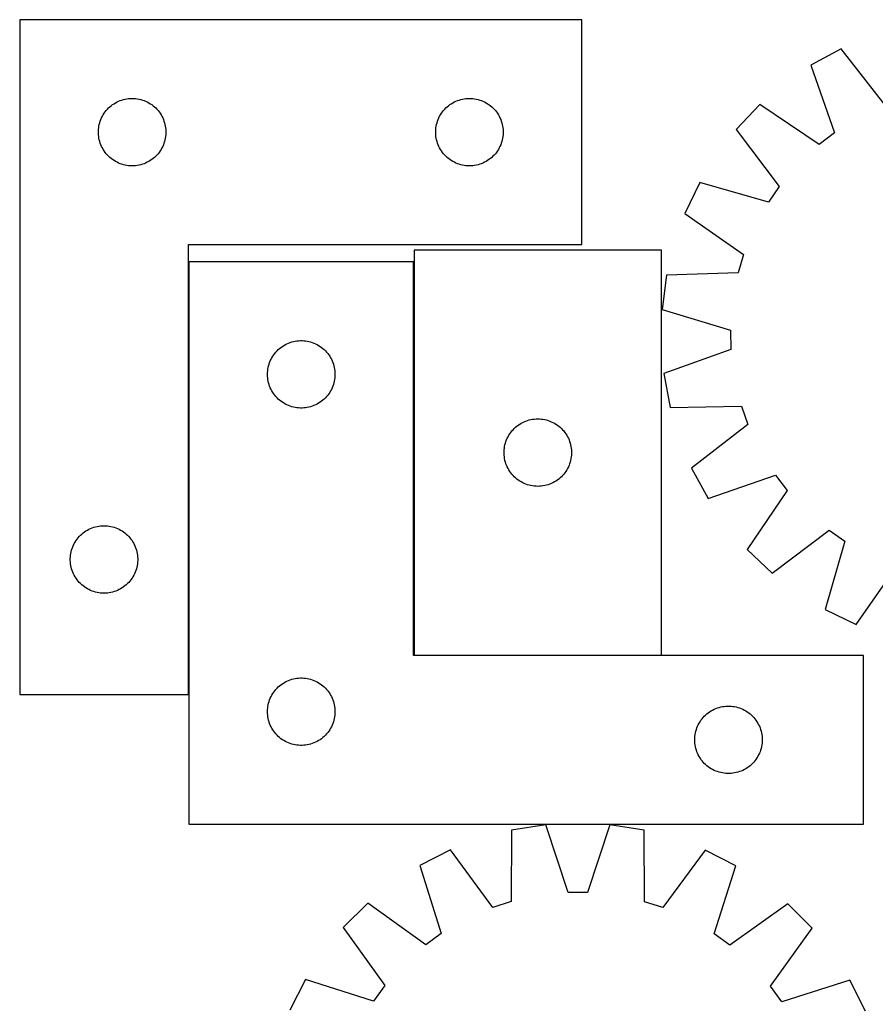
# Model space of a CAD drawing. Header units: millimetres. Extents: x 7 to 1493, y 8 to 2993.
# Tile 7 of 13: x 8 to 389, y 2556 to 2993. Entities that reach past the tile are written whole.
import ezdxf

# ---------------------------------------------------------------- set-up
doc = ezdxf.new("R2010")
doc.units = ezdxf.units.MM
doc.layers.add('COMMON', color=5, linetype='CONTINUOUS', true_color=0x0000ff)
doc.layers.add('CUT', color=7, linetype='CONTINUOUS', true_color=0x000000)

msp = doc.modelspace()

# ---------------------------------------------------------------- linework, layer by layer
at = {"layer": 'COMMON'}
for p, q in [((83.187169, 2885.674081), (83.187169, 2693.365533)), ((183.38717, 2885.674081), (183.38717, 2710.874082)), ((183.487171, 2710.774081), (293.487171, 2710.774081))]:
    msp.add_line(p, q, dxfattribs=at)
at = {"layer": 'CUT'}
for p, q in [((8.087169, 2993.365533), (8.087169, 2693.365533)), ((258.087169, 2993.365533), (8.087169, 2993.365533)), ((258.087169, 2893.365533), (258.087169, 2993.365533)), ((373.453504, 2980.420748), (359.930689, 2973.081535)), ((392.924754, 2955.324031), (373.453504, 2980.420748)), ((359.930689, 2973.081535), (370.363219, 2943.079251)), ((48.778026, 2955.127331), (49.395852, 2955.590959)), ((49.395852, 2955.590959), (50.036726, 2956.022167)), ((50.036726, 2956.022167), (50.698948, 2956.419812)), ((50.698948, 2956.419812), (51.380762, 2956.78284)), ((51.380762, 2956.78284), (52.08036, 2957.110287)), ((52.08036, 2957.110287), (52.795887, 2957.401286)), ((52.795887, 2957.401286), (53.525446, 2957.655064)), ((53.525446, 2957.655064), (54.267102, 2957.870949)), ((54.267102, 2957.870949), (55.018888, 2958.048369)), ((55.018888, 2958.048369), (55.77881, 2958.186852)), ((55.77881, 2958.186852), (56.544854, 2958.286032)), ((56.544854, 2958.286032), (57.314987, 2958.345645)), ((57.314987, 2958.345645), (58.087169, 2958.365533)), ((58.087169, 2958.365533), (58.85935, 2958.345645)), ((58.85935, 2958.345645), (59.629483, 2958.286032)), ((59.629483, 2958.286032), (60.395527, 2958.186852)), ((60.395527, 2958.186852), (61.15545, 2958.048369)), ((61.15545, 2958.048369), (61.907235, 2957.870949)), ((61.907235, 2957.870949), (62.648891, 2957.655064)), ((62.648891, 2957.655064), (63.37845, 2957.401286)), ((63.37845, 2957.401286), (64.093977, 2957.110287)), ((64.093977, 2957.110287), (64.793575, 2956.78284)), ((64.793575, 2956.78284), (65.47539, 2956.419812)), ((65.47539, 2956.419812), (66.137611, 2956.022167)), ((66.137611, 2956.022167), (66.778485, 2955.590959)), ((66.778485, 2955.590959), (67.396311, 2955.127331)), ((198.778026, 2955.127331), (199.395852, 2955.590959)), ((199.395852, 2955.590959), (200.036726, 2956.022167)), ((200.036726, 2956.022167), (200.698948, 2956.419812)), ((200.698948, 2956.419812), (201.380762, 2956.78284)), ((201.380762, 2956.78284), (202.08036, 2957.110287)), ((202.08036, 2957.110287), (202.795887, 2957.401286)), ((202.795887, 2957.401286), (203.525446, 2957.655064)), ((203.525446, 2957.655064), (204.267102, 2957.870949)), ((204.267102, 2957.870949), (205.018888, 2958.048369)), ((205.018888, 2958.048369), (205.77881, 2958.186852)), ((205.77881, 2958.186852), (206.544854, 2958.286032)), ((206.544854, 2958.286032), (207.314987, 2958.345645)), ((207.314987, 2958.345645), (208.087169, 2958.365533)), ((208.087169, 2958.365533), (208.85935, 2958.345645)), ((208.85935, 2958.345645), (209.629483, 2958.286032)), ((209.629483, 2958.286032), (210.395527, 2958.186852)), ((210.395527, 2958.186852), (211.15545, 2958.048369)), ((211.15545, 2958.048369), (211.907235, 2957.870949)), ((211.907235, 2957.870949), (212.648891, 2957.655064)), ((212.648891, 2957.655064), (213.37845, 2957.401286)), ((213.37845, 2957.401286), (214.093977, 2957.110287)), ((214.093977, 2957.110287), (214.793575, 2956.78284)), ((214.793575, 2956.78284), (215.47539, 2956.419812)), ((215.47539, 2956.419812), (216.137611, 2956.022167)), ((216.137611, 2956.022167), (216.778485, 2955.590959)), ((216.778485, 2955.590959), (217.396311, 2955.127331)), ((337.286246, 2955.712165), (326.693227, 2944.55338)), ((363.559818, 2937.860717), (337.286246, 2955.712165)), ((44.846987, 2950.415185), (45.227449, 2951.087426)), ((45.227449, 2951.087426), (45.642013, 2951.739189)), ((45.642013, 2951.739189), (46.08958, 2952.368748)), ((46.08958, 2952.368748), (46.568962, 2952.974431)), ((46.568962, 2952.974431), (47.078888, 2953.554634)), ((47.078888, 2953.554634), (47.618006, 2954.107816)), ((47.618006, 2954.107816), (48.184887, 2954.632512)), ((48.184887, 2954.632512), (48.778026, 2955.127331)), ((67.396311, 2955.127331), (67.98945, 2954.632512)), ((67.98945, 2954.632512), (68.556331, 2954.107816)), ((68.556331, 2954.107816), (69.095449, 2953.554634)), ((69.095449, 2953.554634), (69.605375, 2952.974431)), ((69.605375, 2952.974431), (70.084757, 2952.368748)), ((70.084757, 2952.368748), (70.532324, 2951.739189)), ((70.532324, 2951.739189), (70.946888, 2951.087426)), ((70.946888, 2951.087426), (71.32735, 2950.415185)), ((194.846987, 2950.415185), (195.227449, 2951.087426)), ((195.227449, 2951.087426), (195.642013, 2951.739189)), ((195.642013, 2951.739189), (196.08958, 2952.368748)), ((196.08958, 2952.368748), (196.568962, 2952.974431)), ((196.568962, 2952.974431), (197.078888, 2953.554634)), ((197.078888, 2953.554634), (197.618006, 2954.107816)), ((197.618006, 2954.107816), (198.184887, 2954.632512)), ((198.184887, 2954.632512), (198.778026, 2955.127331)), ((217.396311, 2955.127331), (217.98945, 2954.632512)), ((217.98945, 2954.632512), (218.556331, 2954.107816)), ((218.556331, 2954.107816), (219.095449, 2953.554634)), ((219.095449, 2953.554634), (219.605375, 2952.974431)), ((219.605375, 2952.974431), (220.084757, 2952.368748)), ((220.084757, 2952.368748), (220.532324, 2951.739189)), ((220.532324, 2951.739189), (220.946888, 2951.087426)), ((220.946888, 2951.087426), (221.32735, 2950.415185)), ((43.330199, 2946.054745), (43.488203, 2946.81085)), ((43.488203, 2946.81085), (43.68492, 2947.557818)), ((43.68492, 2947.557818), (43.91983, 2948.293669)), ((43.91983, 2948.293669), (44.192309, 2949.016452)), ((44.192309, 2949.016452), (44.501635, 2949.724249)), ((44.501635, 2949.724249), (44.846987, 2950.415185)), ((71.32735, 2950.415185), (71.672702, 2949.724249)), ((71.672702, 2949.724249), (71.982028, 2949.016452)), ((71.982028, 2949.016452), (72.254507, 2948.293669)), ((72.254507, 2948.293669), (72.489417, 2947.557818)), ((72.489417, 2947.557818), (72.686134, 2946.81085)), ((72.686134, 2946.81085), (72.844138, 2946.054745)), ((193.330199, 2946.054745), (193.488203, 2946.81085)), ((193.488203, 2946.81085), (193.68492, 2947.557818)), ((193.68492, 2947.557818), (193.91983, 2948.293669)), ((193.91983, 2948.293669), (194.192309, 2949.016452)), ((194.192309, 2949.016452), (194.501635, 2949.724249)), ((194.501635, 2949.724249), (194.846987, 2950.415185)), ((221.32735, 2950.415185), (221.672702, 2949.724249)), ((221.672702, 2949.724249), (221.982028, 2949.016452)), ((221.982028, 2949.016452), (222.254507, 2948.293669)), ((222.254507, 2948.293669), (222.489417, 2947.557818)), ((222.489417, 2947.557818), (222.686134, 2946.81085)), ((222.686134, 2946.81085), (222.844138, 2946.054745)), ((43.092142, 2943.751752), (43.131906, 2944.523165)), ((43.092142, 2942.979315), (43.092142, 2943.751752)), ((43.131906, 2942.207902), (43.092142, 2942.979315)), ((43.131906, 2944.523165), (43.211328, 2945.291509)), ((43.211328, 2941.439558), (43.131906, 2942.207902)), ((43.211328, 2945.291509), (43.330199, 2946.054745)), ((72.844138, 2946.054745), (72.963009, 2945.291509)), ((72.963009, 2945.291509), (73.042431, 2944.523165)), ((73.042431, 2942.207902), (72.963009, 2941.439558)), ((73.042431, 2944.523165), (73.082196, 2943.751752)), ((73.082196, 2942.979315), (73.042431, 2942.207902)), ((73.082196, 2943.751752), (73.082196, 2942.979315)), ((193.092142, 2943.751752), (193.131906, 2944.523165)), ((193.092142, 2942.979315), (193.092142, 2943.751752)), ((193.131906, 2942.207902), (193.092142, 2942.979315)), ((193.131906, 2944.523165), (193.211328, 2945.291509)), ((193.211328, 2941.439558), (193.131906, 2942.207902)), ((193.211328, 2945.291509), (193.330199, 2946.054745)), ((222.844138, 2946.054745), (222.963009, 2945.291509)), ((222.963009, 2945.291509), (223.042431, 2944.523165)), ((223.042431, 2942.207902), (222.963009, 2941.439558)), ((223.042431, 2944.523165), (223.082196, 2943.751752)), ((223.082196, 2942.979315), (223.042431, 2942.207902)), ((223.082196, 2943.751752), (223.082196, 2942.979315)), ((326.693227, 2944.55338), (345.886368, 2919.243341)), ((370.363219, 2943.079251), (363.559818, 2937.860717)), ((43.330199, 2940.676322), (43.211328, 2941.439558)), ((43.488203, 2939.920217), (43.330199, 2940.676322)), ((43.68492, 2939.173249), (43.488203, 2939.920217)), ((43.91983, 2938.437398), (43.68492, 2939.173249)), ((44.192309, 2937.714615), (43.91983, 2938.437398)), ((44.501635, 2937.006818), (44.192309, 2937.714615)), ((71.982028, 2937.714615), (71.672702, 2937.006818)), ((72.254507, 2938.437398), (71.982028, 2937.714615)), ((72.489417, 2939.173249), (72.254507, 2938.437398)), ((72.686134, 2939.920217), (72.489417, 2939.173249)), ((72.844138, 2940.676322), (72.686134, 2939.920217)), ((72.963009, 2941.439558), (72.844138, 2940.676322)), ((193.330199, 2940.676322), (193.211328, 2941.439558)), ((193.488203, 2939.920217), (193.330199, 2940.676322)), ((193.68492, 2939.173249), (193.488203, 2939.920217)), ((193.91983, 2938.437398), (193.68492, 2939.173249)), ((194.192309, 2937.714615), (193.91983, 2938.437398)), ((194.501635, 2937.006818), (194.192309, 2937.714615)), ((221.982028, 2937.714615), (221.672702, 2937.006818)), ((222.254507, 2938.437398), (221.982028, 2937.714615)), ((222.489417, 2939.173249), (222.254507, 2938.437398)), ((222.686134, 2939.920217), (222.489417, 2939.173249)), ((222.844138, 2940.676322), (222.686134, 2939.920217)), ((222.963009, 2941.439558), (222.844138, 2940.676322)), ((44.846987, 2936.315882), (44.501635, 2937.006818)), ((45.227449, 2935.643641), (44.846987, 2936.315882)), ((45.642013, 2934.991878), (45.227449, 2935.643641)), ((46.08958, 2934.362319), (45.642013, 2934.991878)), ((46.568962, 2933.756636), (46.08958, 2934.362319)), ((47.078888, 2933.176433), (46.568962, 2933.756636)), ((69.605375, 2933.756636), (69.095449, 2933.176433)), ((70.084757, 2934.362319), (69.605375, 2933.756636)), ((70.532324, 2934.991878), (70.084757, 2934.362319)), ((70.946888, 2935.643641), (70.532324, 2934.991878)), ((71.32735, 2936.315882), (70.946888, 2935.643641)), ((71.672702, 2937.006818), (71.32735, 2936.315882)), ((194.846987, 2936.315882), (194.501635, 2937.006818)), ((195.227449, 2935.643641), (194.846987, 2936.315882)), ((195.642013, 2934.991878), (195.227449, 2935.643641)), ((196.08958, 2934.362319), (195.642013, 2934.991878)), ((196.568962, 2933.756636), (196.08958, 2934.362319)), ((197.078888, 2933.176433), (196.568962, 2933.756636)), ((219.605375, 2933.756636), (219.095449, 2933.176433)), ((220.084757, 2934.362319), (219.605375, 2933.756636)), ((220.532324, 2934.991878), (220.084757, 2934.362319)), ((220.946888, 2935.643641), (220.532324, 2934.991878)), ((221.32735, 2936.315882), (220.946888, 2935.643641)), ((221.672702, 2937.006818), (221.32735, 2936.315882)), ((47.618006, 2932.623251), (47.078888, 2933.176433)), ((48.184887, 2932.098555), (47.618006, 2932.623251)), ((48.778026, 2931.603736), (48.184887, 2932.098555)), ((49.395852, 2931.140108), (48.778026, 2931.603736)), ((50.036726, 2930.7089), (49.395852, 2931.140108)), ((50.698948, 2930.311255), (50.036726, 2930.7089)), ((51.380762, 2929.948227), (50.698948, 2930.311255)), ((52.08036, 2929.62078), (51.380762, 2929.948227)), ((52.795887, 2929.329781), (52.08036, 2929.62078)), ((53.525446, 2929.076003), (52.795887, 2929.329781)), ((54.267102, 2928.860118), (53.525446, 2929.076003)), ((62.648891, 2929.076003), (61.907235, 2928.860118)), ((63.37845, 2929.329781), (62.648891, 2929.076003)), ((64.093977, 2929.62078), (63.37845, 2929.329781)), ((64.793575, 2929.948227), (64.093977, 2929.62078)), ((65.47539, 2930.311255), (64.793575, 2929.948227)), ((66.137611, 2930.7089), (65.47539, 2930.311255)), ((66.778485, 2931.140108), (66.137611, 2930.7089)), ((67.396311, 2931.603736), (66.778485, 2931.140108)), ((67.98945, 2932.098555), (67.396311, 2931.603736)), ((68.556331, 2932.623251), (67.98945, 2932.098555)), ((69.095449, 2933.176433), (68.556331, 2932.623251)), ((197.618006, 2932.623251), (197.078888, 2933.176433)), ((198.184887, 2932.098555), (197.618006, 2932.623251)), ((198.778026, 2931.603736), (198.184887, 2932.098555)), ((199.395852, 2931.140108), (198.778026, 2931.603736)), ((200.036726, 2930.7089), (199.395852, 2931.140108)), ((200.698948, 2930.311255), (200.036726, 2930.7089)), ((201.380762, 2929.948227), (200.698948, 2930.311255)), ((202.08036, 2929.62078), (201.380762, 2929.948227)), ((202.795887, 2929.329781), (202.08036, 2929.62078)), ((203.525446, 2929.076003), (202.795887, 2929.329781)), ((204.267102, 2928.860118), (203.525446, 2929.076003)), ((212.648891, 2929.076003), (211.907235, 2928.860118)), ((213.37845, 2929.329781), (212.648891, 2929.076003)), ((214.093977, 2929.62078), (213.37845, 2929.329781)), ((214.793575, 2929.948227), (214.093977, 2929.62078)), ((215.47539, 2930.311255), (214.793575, 2929.948227)), ((216.137611, 2930.7089), (215.47539, 2930.311255)), ((216.778485, 2931.140108), (216.137611, 2930.7089)), ((217.396311, 2931.603736), (216.778485, 2931.140108)), ((217.98945, 2932.098555), (217.396311, 2931.603736)), ((218.556331, 2932.623251), (217.98945, 2932.098555)), ((219.095449, 2933.176433), (218.556331, 2932.623251)), ((55.018888, 2928.682698), (54.267102, 2928.860118)), ((55.77881, 2928.544215), (55.018888, 2928.682698)), ((56.544854, 2928.445035), (55.77881, 2928.544215)), ((57.314987, 2928.385422), (56.544854, 2928.445035)), ((58.087169, 2928.365533), (57.314987, 2928.385422)), ((58.85935, 2928.385422), (58.087169, 2928.365533)), ((59.629483, 2928.445035), (58.85935, 2928.385422)), ((60.395527, 2928.544215), (59.629483, 2928.445035)), ((61.15545, 2928.682698), (60.395527, 2928.544215)), ((61.907235, 2928.860118), (61.15545, 2928.682698)), ((205.018888, 2928.682698), (204.267102, 2928.860118)), ((205.77881, 2928.544215), (205.018888, 2928.682698)), ((206.544854, 2928.445035), (205.77881, 2928.544215)), ((207.314987, 2928.385422), (206.544854, 2928.445035)), ((208.087169, 2928.365533), (207.314987, 2928.385422)), ((208.85935, 2928.385422), (208.087169, 2928.365533)), ((209.629483, 2928.445035), (208.85935, 2928.385422)), ((210.395527, 2928.544215), (209.629483, 2928.445035)), ((211.15545, 2928.682698), (210.395527, 2928.544215)), ((211.907235, 2928.860118), (211.15545, 2928.682698)), ((310.524512, 2921.036609), (303.898207, 2907.150551)), ((341.028565, 2912.177853), (310.524512, 2921.036609)), ((345.886368, 2919.243341), (341.028565, 2912.177853)), ((303.898207, 2907.150551), (329.973201, 2889.01028)), ((83.087169, 2693.365533), (83.087169, 2893.365533)), ((83.087169, 2893.365533), (258.087169, 2893.365533)), ((183.487171, 2890.874082), (183.487171, 2710.874082)), ((293.487171, 2890.874082), (183.487171, 2890.874082)), ((293.487171, 2710.874082), (293.487171, 2890.874082)), ((183.28717, 2885.674081), (83.28717, 2885.674081)), ((83.28717, 2885.674081), (83.28717, 2635.674081)), ((183.28717, 2710.674081), (183.28717, 2885.674081)), ((329.973201, 2889.01028), (327.536511, 2880.789458)), ((327.536511, 2880.789458), (295.787927, 2879.788365)), ((295.787927, 2879.788365), (293.776964, 2864.534298)), ((293.776964, 2864.534298), (324.181409, 2855.339491)), ((324.181409, 2855.339491), (324.404353, 2846.768047)), ((129.094885, 2850.076329), (129.841853, 2850.273046)), ((129.841853, 2850.273046), (130.597958, 2850.43105)), ((130.597958, 2850.43105), (131.361194, 2850.549921)), ((131.361194, 2850.549921), (132.129538, 2850.629344)), ((132.129538, 2850.629344), (132.900951, 2850.669108)), ((132.900951, 2850.669108), (133.673388, 2850.669108)), ((133.673388, 2850.669108), (134.444801, 2850.629344)), ((134.444801, 2850.629344), (135.213145, 2850.549921)), ((135.213145, 2850.549921), (135.976381, 2850.43105)), ((135.976381, 2850.43105), (136.732486, 2850.273046)), ((136.732486, 2850.273046), (137.479454, 2850.076329)), ((122.020191, 2845.576362), (122.544887, 2846.143243)), ((122.544887, 2846.143243), (123.098069, 2846.682361)), ((123.098069, 2846.682361), (123.678272, 2847.192287)), ((123.678272, 2847.192287), (124.283955, 2847.671669)), ((124.283955, 2847.671669), (124.913514, 2848.119236)), ((124.913514, 2848.119236), (125.565277, 2848.5338)), ((125.565277, 2848.5338), (126.237518, 2848.914263)), ((126.237518, 2848.914263), (126.928454, 2849.259615)), ((126.928454, 2849.259615), (127.636251, 2849.56894)), ((127.636251, 2849.56894), (128.359034, 2849.841419)), ((128.359034, 2849.841419), (129.094885, 2850.076329)), ((137.479454, 2850.076329), (138.215305, 2849.841419)), ((138.215305, 2849.841419), (138.938088, 2849.56894)), ((138.938088, 2849.56894), (139.645885, 2849.259615)), ((139.645885, 2849.259615), (140.336821, 2848.914263)), ((140.336821, 2848.914263), (141.009062, 2848.5338)), ((141.009062, 2848.5338), (141.660825, 2848.119236)), ((141.660825, 2848.119236), (142.290384, 2847.671669)), ((142.290384, 2847.671669), (142.896067, 2847.192287)), ((142.896067, 2847.192287), (143.47627, 2846.682361)), ((143.47627, 2846.682361), (144.029452, 2846.143243)), ((144.029452, 2846.143243), (144.554148, 2845.576362)), ((324.404353, 2846.768047), (294.51901, 2836.005099)), ((119.251417, 2840.965362), (119.542416, 2841.680889)), ((119.542416, 2841.680889), (119.869863, 2842.380488)), ((119.869863, 2842.380488), (120.232891, 2843.062302)), ((120.232891, 2843.062302), (120.630536, 2843.724524)), ((120.630536, 2843.724524), (121.061744, 2844.365397)), ((121.061744, 2844.365397), (121.525372, 2844.983223)), ((121.525372, 2844.983223), (122.020191, 2845.576362)), ((144.554148, 2845.576362), (145.048967, 2844.983223)), ((145.048967, 2844.983223), (145.512595, 2844.365397)), ((145.512595, 2844.365397), (145.943803, 2843.724524)), ((145.943803, 2843.724524), (146.341448, 2843.062302)), ((146.341448, 2843.062302), (146.704476, 2842.380488)), ((146.704476, 2842.380488), (147.031923, 2841.680889)), ((147.031923, 2841.680889), (147.322922, 2840.965362)), ((118.307058, 2836.446262), (118.366671, 2837.216396)), ((118.366671, 2837.216396), (118.465851, 2837.982439)), ((118.465851, 2837.982439), (118.604334, 2838.742362)), ((118.604334, 2838.742362), (118.781754, 2839.494147)), ((118.781754, 2839.494147), (118.997639, 2840.235803)), ((118.997639, 2840.235803), (119.251417, 2840.965362)), ((147.322922, 2840.965362), (147.5767, 2840.235803)), ((147.5767, 2840.235803), (147.792585, 2839.494147)), ((147.792585, 2839.494147), (147.970005, 2838.742362)), ((147.970005, 2838.742362), (148.108488, 2837.982439)), ((148.108488, 2837.982439), (148.207668, 2837.216396)), ((148.207668, 2837.216396), (148.267281, 2836.446262)), ((118.28717, 2835.674081), (118.307058, 2836.446262)), ((118.307058, 2834.901899), (118.28717, 2835.674081)), ((118.366671, 2834.131766), (118.307058, 2834.901899)), ((118.465851, 2833.365722), (118.366671, 2834.131766)), ((118.604334, 2832.6058), (118.465851, 2833.365722)), ((118.781754, 2831.854014), (118.604334, 2832.6058)), ((147.970005, 2832.6058), (147.792585, 2831.854014)), ((148.108488, 2833.365722), (147.970005, 2832.6058)), ((148.207668, 2834.131766), (148.108488, 2833.365722)), ((148.267281, 2834.901899), (148.207668, 2834.131766)), ((148.267281, 2836.446262), (148.28717, 2835.674081)), ((148.28717, 2835.674081), (148.267281, 2834.901899)), ((294.51901, 2836.005099), (297.320236, 2820.876197)), ((118.997639, 2831.112358), (118.781754, 2831.854014)), ((119.251417, 2830.382799), (118.997639, 2831.112358)), ((119.542416, 2829.667272), (119.251417, 2830.382799)), ((119.869863, 2828.967674), (119.542416, 2829.667272)), ((120.232891, 2828.28586), (119.869863, 2828.967674)), ((120.630536, 2827.623638), (120.232891, 2828.28586)), ((146.341448, 2828.28586), (145.943803, 2827.623638)), ((146.704476, 2828.967674), (146.341448, 2828.28586)), ((147.031923, 2829.667272), (146.704476, 2828.967674)), ((147.322922, 2830.382799), (147.031923, 2829.667272)), ((147.5767, 2831.112358), (147.322922, 2830.382799)), ((147.792585, 2831.854014), (147.5767, 2831.112358)), ((121.061744, 2826.982764), (120.630536, 2827.623638)), ((121.525372, 2826.364938), (121.061744, 2826.982764)), ((122.020191, 2825.771799), (121.525372, 2826.364938)), ((122.544887, 2825.204918), (122.020191, 2825.771799)), ((123.098069, 2824.6658), (122.544887, 2825.204918)), ((123.678272, 2824.155874), (123.098069, 2824.6658)), ((124.283955, 2823.676492), (123.678272, 2824.155874)), ((142.896067, 2824.155874), (142.290384, 2823.676492)), ((143.47627, 2824.6658), (142.896067, 2824.155874)), ((144.029452, 2825.204918), (143.47627, 2824.6658)), ((144.554148, 2825.771799), (144.029452, 2825.204918)), ((145.048967, 2826.364938), (144.554148, 2825.771799)), ((145.512595, 2826.982764), (145.048967, 2826.364938)), ((145.943803, 2827.623638), (145.512595, 2826.982764)), ((124.913514, 2823.228925), (124.283955, 2823.676492)), ((125.565277, 2822.814361), (124.913514, 2823.228925)), ((126.237518, 2822.433899), (125.565277, 2822.814361)), ((126.928454, 2822.088547), (126.237518, 2822.433899)), ((127.636251, 2821.779221), (126.928454, 2822.088547)), ((128.359034, 2821.506742), (127.636251, 2821.779221)), ((129.094885, 2821.271833), (128.359034, 2821.506742)), ((129.841853, 2821.075115), (129.094885, 2821.271833)), ((130.597958, 2820.917111), (129.841853, 2821.075115)), ((131.361194, 2820.798241), (130.597958, 2820.917111)), ((132.129538, 2820.718818), (131.361194, 2820.798241)), ((132.900951, 2820.679054), (132.129538, 2820.718818)), ((133.673388, 2820.679054), (132.900951, 2820.679054)), ((134.444801, 2820.718818), (133.673388, 2820.679054)), ((135.213145, 2820.798241), (134.444801, 2820.718818)), ((135.976381, 2820.917111), (135.213145, 2820.798241)), ((136.732486, 2821.075115), (135.976381, 2820.917111)), ((137.479454, 2821.271833), (136.732486, 2821.075115)), ((138.215305, 2821.506742), (137.479454, 2821.271833)), ((138.938088, 2821.779221), (138.215305, 2821.506742)), ((139.645885, 2822.088547), (138.938088, 2821.779221)), ((140.336821, 2822.433899), (139.645885, 2822.088547)), ((141.009062, 2822.814361), (140.336821, 2822.433899)), ((141.660825, 2823.228925), (141.009062, 2822.814361)), ((142.290384, 2823.676492), (141.660825, 2823.228925)), ((297.320236, 2820.876197), (329.077933, 2821.526907)), ((329.077933, 2821.526907), (331.938688, 2813.443872)), ((233.195889, 2814.909834), (233.925448, 2815.163612)), ((233.925448, 2815.163612), (234.667104, 2815.379498)), ((234.667104, 2815.379498), (235.41889, 2815.556917)), ((235.41889, 2815.556917), (236.178812, 2815.6954)), ((236.178812, 2815.6954), (236.944856, 2815.79458)), ((236.944856, 2815.79458), (237.714989, 2815.854193)), ((237.714989, 2815.854193), (238.487171, 2815.874082)), ((238.487171, 2815.874082), (239.259352, 2815.854193)), ((239.259352, 2815.854193), (240.029485, 2815.79458)), ((240.029485, 2815.79458), (240.795529, 2815.6954)), ((240.795529, 2815.6954), (241.555452, 2815.556917)), ((241.555452, 2815.556917), (242.307237, 2815.379498)), ((242.307237, 2815.379498), (243.048893, 2815.163612)), ((243.048893, 2815.163612), (243.778452, 2814.909834)), ((226.968964, 2810.482979), (227.47889, 2811.063182)), ((227.47889, 2811.063182), (228.018008, 2811.616364)), ((228.018008, 2811.616364), (228.584889, 2812.141061)), ((228.584889, 2812.141061), (229.178028, 2812.635879)), ((229.178028, 2812.635879), (229.795854, 2813.099507)), ((229.795854, 2813.099507), (230.436728, 2813.530715)), ((230.436728, 2813.530715), (231.09895, 2813.92836)), ((231.09895, 2813.92836), (231.780764, 2814.291388)), ((231.780764, 2814.291388), (232.480362, 2814.618835)), ((232.480362, 2814.618835), (233.195889, 2814.909834)), ((243.778452, 2814.909834), (244.493979, 2814.618835)), ((244.493979, 2814.618835), (245.193577, 2814.291388)), ((245.193577, 2814.291388), (245.875392, 2813.92836)), ((245.875392, 2813.92836), (246.537613, 2813.530715)), ((246.537613, 2813.530715), (247.178487, 2813.099507)), ((247.178487, 2813.099507), (247.796313, 2812.635879)), ((247.796313, 2812.635879), (248.389452, 2812.141061)), ((248.389452, 2812.141061), (248.956333, 2811.616364)), ((248.956333, 2811.616364), (249.495451, 2811.063182)), ((249.495451, 2811.063182), (250.005377, 2810.482979)), ((331.938688, 2813.443872), (306.841971, 2793.972621)), ((224.319832, 2805.802217), (224.592311, 2806.525)), ((224.592311, 2806.525), (224.901637, 2807.232798)), ((224.901637, 2807.232798), (225.246989, 2807.923733)), ((225.246989, 2807.923733), (225.627451, 2808.595974)), ((225.627451, 2808.595974), (226.042015, 2809.247737)), ((226.042015, 2809.247737), (226.489582, 2809.877296)), ((226.489582, 2809.877296), (226.968964, 2810.482979)), ((250.005377, 2810.482979), (250.484759, 2809.877296)), ((250.484759, 2809.877296), (250.932326, 2809.247737)), ((250.932326, 2809.247737), (251.34689, 2808.595974)), ((251.34689, 2808.595974), (251.727352, 2807.923733)), ((251.727352, 2807.923733), (252.072704, 2807.232798)), ((252.072704, 2807.232798), (252.38203, 2806.525)), ((252.38203, 2806.525), (252.654509, 2805.802217)), ((223.492144, 2801.2603), (223.531908, 2802.031714)), ((223.531908, 2802.031714), (223.61133, 2802.800057)), ((223.61133, 2802.800057), (223.730201, 2803.563293)), ((223.730201, 2803.563293), (223.888205, 2804.319398)), ((223.888205, 2804.319398), (224.084922, 2805.066366)), ((224.084922, 2805.066366), (224.319832, 2805.802217)), ((252.654509, 2805.802217), (252.889419, 2805.066366)), ((252.889419, 2805.066366), (253.086136, 2804.319398)), ((253.086136, 2804.319398), (253.24414, 2803.563293)), ((253.24414, 2803.563293), (253.363011, 2802.800057)), ((253.363011, 2802.800057), (253.442433, 2802.031714)), ((253.442433, 2802.031714), (253.482198, 2801.2603)), ((223.492144, 2800.487863), (223.492144, 2801.2603)), ((223.531908, 2799.71645), (223.492144, 2800.487863)), ((223.61133, 2798.948106), (223.531908, 2799.71645)), ((223.730201, 2798.18487), (223.61133, 2798.948106)), ((223.888205, 2797.428766), (223.730201, 2798.18487)), ((253.24414, 2798.18487), (253.086136, 2797.428766)), ((253.363011, 2798.948106), (253.24414, 2798.18487)), ((253.442433, 2799.71645), (253.363011, 2798.948106)), ((253.482198, 2800.487863), (253.442433, 2799.71645)), ((253.482198, 2801.2603), (253.482198, 2800.487863)), ((224.084922, 2796.681797), (223.888205, 2797.428766)), ((224.319832, 2795.945946), (224.084922, 2796.681797)), ((224.592311, 2795.223163), (224.319832, 2795.945946)), ((224.901637, 2794.515366), (224.592311, 2795.223163)), ((225.246989, 2793.824431), (224.901637, 2794.515366)), ((225.627451, 2793.15219), (225.246989, 2793.824431)), ((251.727352, 2793.824431), (251.34689, 2793.15219)), ((252.072704, 2794.515366), (251.727352, 2793.824431)), ((252.38203, 2795.223163), (252.072704, 2794.515366)), ((252.654509, 2795.945946), (252.38203, 2795.223163)), ((252.889419, 2796.681797), (252.654509, 2795.945946)), ((253.086136, 2797.428766), (252.889419, 2796.681797)), ((306.841971, 2793.972621), (314.181184, 2780.449807)), ((226.042015, 2792.500426), (225.627451, 2793.15219)), ((226.489582, 2791.870867), (226.042015, 2792.500426)), ((226.968964, 2791.265184), (226.489582, 2791.870867)), ((227.47889, 2790.684982), (226.968964, 2791.265184)), ((228.018008, 2790.131799), (227.47889, 2790.684982)), ((228.584889, 2789.607103), (228.018008, 2790.131799)), ((229.178028, 2789.112285), (228.584889, 2789.607103)), ((229.795854, 2788.648657), (229.178028, 2789.112285)), ((247.796313, 2789.112285), (247.178487, 2788.648657)), ((248.389452, 2789.607103), (247.796313, 2789.112285)), ((248.956333, 2790.131799), (248.389452, 2789.607103)), ((249.495451, 2790.684982), (248.956333, 2790.131799)), ((250.005377, 2791.265184), (249.495451, 2790.684982)), ((250.484759, 2791.870867), (250.005377, 2791.265184)), ((250.932326, 2792.500426), (250.484759, 2791.870867)), ((251.34689, 2793.15219), (250.932326, 2792.500426)), ((314.181184, 2780.449807), (344.183468, 2790.882337)), ((344.183468, 2790.882337), (349.402002, 2784.078935)), ((230.436728, 2788.217448), (229.795854, 2788.648657)), ((231.09895, 2787.819803), (230.436728, 2788.217448)), ((231.780764, 2787.456775), (231.09895, 2787.819803)), ((232.480362, 2787.129328), (231.780764, 2787.456775)), ((233.195889, 2786.838329), (232.480362, 2787.129328)), ((233.925448, 2786.584551), (233.195889, 2786.838329)), ((234.667104, 2786.368666), (233.925448, 2786.584551)), ((235.41889, 2786.191246), (234.667104, 2786.368666)), ((236.178812, 2786.052763), (235.41889, 2786.191246)), ((236.944856, 2785.953584), (236.178812, 2786.052763)), ((237.714989, 2785.89397), (236.944856, 2785.953584)), ((238.487171, 2785.874082), (237.714989, 2785.89397)), ((239.259352, 2785.89397), (238.487171, 2785.874082)), ((240.029485, 2785.953584), (239.259352, 2785.89397)), ((240.795529, 2786.052763), (240.029485, 2785.953584)), ((241.555452, 2786.191246), (240.795529, 2786.052763)), ((242.307237, 2786.368666), (241.555452, 2786.191246)), ((243.048893, 2786.584551), (242.307237, 2786.368666)), ((243.778452, 2786.838329), (243.048893, 2786.584551)), ((244.493979, 2787.129328), (243.778452, 2786.838329)), ((245.193577, 2787.456775), (244.493979, 2787.129328)), ((245.875392, 2787.819803), (245.193577, 2787.456775)), ((246.537613, 2788.217448), (245.875392, 2787.819803)), ((247.178487, 2788.648657), (246.537613, 2788.217448)), ((349.402002, 2784.078935), (331.550554, 2757.805364)), ((38.880762, 2766.78284), (39.58036, 2767.110287)), ((39.58036, 2767.110287), (40.295887, 2767.401286)), ((40.295887, 2767.401286), (41.025446, 2767.655064)), ((41.025446, 2767.655064), (41.767102, 2767.870949)), ((41.767102, 2767.870949), (42.518888, 2768.048369)), ((42.518888, 2768.048369), (43.27881, 2768.186852)), ((43.27881, 2768.186852), (44.044854, 2768.286032)), ((44.044854, 2768.286032), (44.814987, 2768.345645)), ((44.814987, 2768.345645), (45.587169, 2768.365533)), ((45.587169, 2768.365533), (46.35935, 2768.345645)), ((46.35935, 2768.345645), (47.129483, 2768.286032)), ((47.129483, 2768.286032), (47.895527, 2768.186852)), ((47.895527, 2768.186852), (48.65545, 2768.048369)), ((48.65545, 2768.048369), (49.407235, 2767.870949)), ((49.407235, 2767.870949), (50.148891, 2767.655064)), ((50.148891, 2767.655064), (50.87845, 2767.401286)), ((50.87845, 2767.401286), (51.593977, 2767.110287)), ((51.593977, 2767.110287), (52.293575, 2766.78284)), ((33.58958, 2762.368748), (34.068962, 2762.974431)), ((34.068962, 2762.974431), (34.578888, 2763.554634)), ((34.578888, 2763.554634), (35.118006, 2764.107816)), ((35.118006, 2764.107816), (35.684887, 2764.632512)), ((35.684887, 2764.632512), (36.278026, 2765.127331)), ((36.278026, 2765.127331), (36.895852, 2765.590959)), ((36.895852, 2765.590959), (37.536726, 2766.022167)), ((37.536726, 2766.022167), (38.198948, 2766.419812)), ((38.198948, 2766.419812), (38.880762, 2766.78284)), ((52.293575, 2766.78284), (52.97539, 2766.419812)), ((52.97539, 2766.419812), (53.637611, 2766.022167)), ((53.637611, 2766.022167), (54.278485, 2765.590959)), ((54.278485, 2765.590959), (54.896311, 2765.127331)), ((54.896311, 2765.127331), (55.48945, 2764.632512)), ((55.48945, 2764.632512), (56.056331, 2764.107816)), ((56.056331, 2764.107816), (56.595449, 2763.554634)), ((56.595449, 2763.554634), (57.105375, 2762.974431)), ((57.105375, 2762.974431), (57.584757, 2762.368748)), ((342.709339, 2747.212345), (368.019378, 2766.405486)), ((368.019378, 2766.405486), (375.084866, 2761.547682)), ((31.18492, 2757.557818), (31.41983, 2758.293669)), ((31.41983, 2758.293669), (31.692309, 2759.016452)), ((31.692309, 2759.016452), (32.001635, 2759.724249)), ((32.001635, 2759.724249), (32.346987, 2760.415185)), ((32.346987, 2760.415185), (32.727449, 2761.087426)), ((32.727449, 2761.087426), (33.142013, 2761.739189)), ((33.142013, 2761.739189), (33.58958, 2762.368748)), ((57.584757, 2762.368748), (58.032324, 2761.739189)), ((58.032324, 2761.739189), (58.446888, 2761.087426)), ((58.446888, 2761.087426), (58.82735, 2760.415185)), ((58.82735, 2760.415185), (59.172702, 2759.724249)), ((59.172702, 2759.724249), (59.482028, 2759.016452)), ((59.482028, 2759.016452), (59.754507, 2758.293669)), ((59.754507, 2758.293669), (59.989417, 2757.557818)), ((375.084866, 2761.547682), (366.22611, 2731.04363)), ((30.592142, 2753.751752), (30.631906, 2754.523165)), ((30.631906, 2754.523165), (30.711328, 2755.291509)), ((30.711328, 2755.291509), (30.830199, 2756.054745)), ((30.830199, 2756.054745), (30.988203, 2756.81085)), ((30.988203, 2756.81085), (31.18492, 2757.557818)), ((59.989417, 2757.557818), (60.186134, 2756.81085)), ((60.186134, 2756.81085), (60.344138, 2756.054745)), ((60.344138, 2756.054745), (60.463009, 2755.291509)), ((60.463009, 2755.291509), (60.542431, 2754.523165)), ((60.542431, 2754.523165), (60.582196, 2753.751752)), ((331.550554, 2757.805364), (342.709339, 2747.212345)), ((30.592142, 2752.979315), (30.592142, 2753.751752)), ((30.631906, 2752.207902), (30.592142, 2752.979315)), ((30.711328, 2751.439558), (30.631906, 2752.207902)), ((30.830199, 2750.676322), (30.711328, 2751.439558)), ((30.988203, 2749.920217), (30.830199, 2750.676322)), ((31.18492, 2749.173249), (30.988203, 2749.920217)), ((60.186134, 2749.920217), (59.989417, 2749.173249)), ((60.344138, 2750.676322), (60.186134, 2749.920217)), ((60.463009, 2751.439558), (60.344138, 2750.676322)), ((60.542431, 2752.207902), (60.463009, 2751.439558)), ((60.582196, 2752.979315), (60.542431, 2752.207902)), ((60.582196, 2753.751752), (60.582196, 2752.979315)), ((380.112168, 2724.417324), (398.252439, 2750.492318)), ((31.41983, 2748.437398), (31.18492, 2749.173249)), ((31.692309, 2747.714615), (31.41983, 2748.437398)), ((32.001635, 2747.006818), (31.692309, 2747.714615)), ((32.346987, 2746.315882), (32.001635, 2747.006818)), ((32.727449, 2745.643641), (32.346987, 2746.315882)), ((33.142013, 2744.991878), (32.727449, 2745.643641)), ((58.446888, 2745.643641), (58.032324, 2744.991878)), ((58.82735, 2746.315882), (58.446888, 2745.643641)), ((59.172702, 2747.006818), (58.82735, 2746.315882)), ((59.482028, 2747.714615), (59.172702, 2747.006818)), ((59.754507, 2748.437398), (59.482028, 2747.714615)), ((59.989417, 2749.173249), (59.754507, 2748.437398)), ((33.58958, 2744.362319), (33.142013, 2744.991878)), ((34.068962, 2743.756636), (33.58958, 2744.362319)), ((34.578888, 2743.176433), (34.068962, 2743.756636)), ((35.118006, 2742.623251), (34.578888, 2743.176433)), ((35.684887, 2742.098555), (35.118006, 2742.623251)), ((36.278026, 2741.603736), (35.684887, 2742.098555)), ((36.895852, 2741.140108), (36.278026, 2741.603736)), ((37.536726, 2740.7089), (36.895852, 2741.140108)), ((38.198948, 2740.311255), (37.536726, 2740.7089)), ((53.637611, 2740.7089), (52.97539, 2740.311255)), ((54.278485, 2741.140108), (53.637611, 2740.7089)), ((54.896311, 2741.603736), (54.278485, 2741.140108)), ((55.48945, 2742.098555), (54.896311, 2741.603736)), ((56.056331, 2742.623251), (55.48945, 2742.098555)), ((56.595449, 2743.176433), (56.056331, 2742.623251)), ((57.105375, 2743.756636), (56.595449, 2743.176433)), ((57.584757, 2744.362319), (57.105375, 2743.756636)), ((58.032324, 2744.991878), (57.584757, 2744.362319)), ((38.880762, 2739.948227), (38.198948, 2740.311255)), ((39.58036, 2739.62078), (38.880762, 2739.948227)), ((40.295887, 2739.329781), (39.58036, 2739.62078)), ((41.025446, 2739.076003), (40.295887, 2739.329781)), ((41.767102, 2738.860118), (41.025446, 2739.076003)), ((42.518888, 2738.682698), (41.767102, 2738.860118)), ((43.27881, 2738.544215), (42.518888, 2738.682698)), ((44.044854, 2738.445035), (43.27881, 2738.544215)), ((44.814987, 2738.385422), (44.044854, 2738.445035)), ((45.587169, 2738.365533), (44.814987, 2738.385422)), ((46.35935, 2738.385422), (45.587169, 2738.365533)), ((47.129483, 2738.445035), (46.35935, 2738.385422)), ((47.895527, 2738.544215), (47.129483, 2738.445035)), ((48.65545, 2738.682698), (47.895527, 2738.544215)), ((49.407235, 2738.860118), (48.65545, 2738.682698)), ((50.148891, 2739.076003), (49.407235, 2738.860118)), ((50.87845, 2739.329781), (50.148891, 2739.076003)), ((51.593977, 2739.62078), (50.87845, 2739.329781)), ((52.293575, 2739.948227), (51.593977, 2739.62078)), ((52.97539, 2740.311255), (52.293575, 2739.948227)), ((366.22611, 2731.04363), (380.112168, 2724.417324)), ((383.28717, 2710.674081), (183.28717, 2710.674081)), ((183.487171, 2710.874082), (293.487171, 2710.874082)), ((383.28717, 2635.674081), (383.28717, 2710.674081)), ((123.098069, 2696.682361), (123.678272, 2697.192287)), ((123.678272, 2697.192287), (124.283955, 2697.671669)), ((124.283955, 2697.671669), (124.913514, 2698.119236)), ((124.913514, 2698.119236), (125.565277, 2698.5338)), ((125.565277, 2698.5338), (126.237518, 2698.914263)), ((126.237518, 2698.914263), (126.928454, 2699.259615)), ((126.928454, 2699.259615), (127.636251, 2699.56894)), ((127.636251, 2699.56894), (128.359034, 2699.841419)), ((128.359034, 2699.841419), (129.094885, 2700.076329)), ((129.094885, 2700.076329), (129.841853, 2700.273046)), ((129.841853, 2700.273046), (130.597958, 2700.43105)), ((130.597958, 2700.43105), (131.361194, 2700.549921)), ((131.361194, 2700.549921), (132.129538, 2700.629344)), ((132.129538, 2700.629344), (132.900951, 2700.669108)), ((132.900951, 2700.669108), (133.673388, 2700.669108)), ((133.673388, 2700.669108), (134.444801, 2700.629344)), ((134.444801, 2700.629344), (135.213145, 2700.549921)), ((135.213145, 2700.549921), (135.976381, 2700.43105)), ((135.976381, 2700.43105), (136.732486, 2700.273046)), ((136.732486, 2700.273046), (137.479454, 2700.076329)), ((137.479454, 2700.076329), (138.215305, 2699.841419)), ((138.215305, 2699.841419), (138.938088, 2699.56894)), ((138.938088, 2699.56894), (139.645885, 2699.259615)), ((139.645885, 2699.259615), (140.336821, 2698.914263)), ((140.336821, 2698.914263), (141.009062, 2698.5338)), ((141.009062, 2698.5338), (141.660825, 2698.119236)), ((141.660825, 2698.119236), (142.290384, 2697.671669)), ((142.290384, 2697.671669), (142.896067, 2697.192287)), ((142.896067, 2697.192287), (143.47627, 2696.682361)), ((8.087169, 2693.365533), (83.087169, 2693.365533)), ((119.869863, 2692.380488), (120.232891, 2693.062302)), ((120.232891, 2693.062302), (120.630536, 2693.724524)), ((120.630536, 2693.724524), (121.061744, 2694.365397)), ((121.061744, 2694.365397), (121.525372, 2694.983223)), ((121.525372, 2694.983223), (122.020191, 2695.576362)), ((122.020191, 2695.576362), (122.544887, 2696.143243)), ((122.544887, 2696.143243), (123.098069, 2696.682361)), ((143.47627, 2696.682361), (144.029452, 2696.143243)), ((144.029452, 2696.143243), (144.554148, 2695.576362)), ((144.554148, 2695.576362), (145.048967, 2694.983223)), ((145.048967, 2694.983223), (145.512595, 2694.365397)), ((145.512595, 2694.365397), (145.943803, 2693.724524)), ((145.943803, 2693.724524), (146.341448, 2693.062302)), ((146.341448, 2693.062302), (146.704476, 2692.380488)), ((118.465851, 2687.982439), (118.604334, 2688.742362)), ((118.604334, 2688.742362), (118.781754, 2689.494147)), ((118.781754, 2689.494147), (118.997639, 2690.235803)), ((118.997639, 2690.235803), (119.251417, 2690.965362)), ((119.251417, 2690.965362), (119.542416, 2691.680889)), ((119.542416, 2691.680889), (119.869863, 2692.380488)), ((146.704476, 2692.380488), (147.031923, 2691.680889)), ((147.031923, 2691.680889), (147.322922, 2690.965362)), ((147.322922, 2690.965362), (147.5767, 2690.235803)), ((147.5767, 2690.235803), (147.792585, 2689.494147)), ((147.792585, 2689.494147), (147.970005, 2688.742362)), ((147.970005, 2688.742362), (148.108488, 2687.982439)), ((321.361194, 2688.049921), (322.129538, 2688.129344)), ((322.129538, 2688.129344), (322.900951, 2688.169108)), ((322.900951, 2688.169108), (323.673388, 2688.169108)), ((323.673388, 2688.169108), (324.444801, 2688.129344)), ((324.444801, 2688.129344), (325.213145, 2688.049921)), ((118.28717, 2685.674081), (118.307058, 2686.446262)), ((118.307058, 2684.901899), (118.28717, 2685.674081)), ((118.307058, 2686.446262), (118.366671, 2687.216396)), ((118.366671, 2684.131766), (118.307058, 2684.901899)), ((118.366671, 2687.216396), (118.465851, 2687.982439)), ((118.465851, 2683.365722), (118.366671, 2684.131766)), ((148.108488, 2687.982439), (148.207668, 2687.216396)), ((148.207668, 2684.131766), (148.108488, 2683.365722)), ((148.207668, 2687.216396), (148.267281, 2686.446262)), ((148.267281, 2684.901899), (148.207668, 2684.131766)), ((148.267281, 2686.446262), (148.28717, 2685.674081)), ((148.28717, 2685.674081), (148.267281, 2684.901899)), ((312.544887, 2683.643243), (313.098069, 2684.182361)), ((313.098069, 2684.182361), (313.678272, 2684.692287)), ((313.678272, 2684.692287), (314.283955, 2685.171669)), ((314.283955, 2685.171669), (314.913514, 2685.619236)), ((314.913514, 2685.619236), (315.565277, 2686.0338)), ((315.565277, 2686.0338), (316.237518, 2686.414263)), ((316.237518, 2686.414263), (316.928454, 2686.759615)), ((316.928454, 2686.759615), (317.636251, 2687.06894)), ((317.636251, 2687.06894), (318.359034, 2687.341419)), ((318.359034, 2687.341419), (319.094885, 2687.576329)), ((319.094885, 2687.576329), (319.841853, 2687.773046)), ((319.841853, 2687.773046), (320.597958, 2687.93105)), ((320.597958, 2687.93105), (321.361194, 2688.049921)), ((325.213145, 2688.049921), (325.976381, 2687.93105)), ((325.976381, 2687.93105), (326.732486, 2687.773046)), ((326.732486, 2687.773046), (327.479454, 2687.576329)), ((327.479454, 2687.576329), (328.215305, 2687.341419)), ((328.215305, 2687.341419), (328.938088, 2687.06894)), ((328.938088, 2687.06894), (329.645885, 2686.759615)), ((329.645885, 2686.759615), (330.336821, 2686.414263)), ((330.336821, 2686.414263), (331.009062, 2686.0338)), ((331.009062, 2686.0338), (331.660825, 2685.619236)), ((331.660825, 2685.619236), (332.290384, 2685.171669)), ((332.290384, 2685.171669), (332.896067, 2684.692287)), ((332.896067, 2684.692287), (333.47627, 2684.182361)), ((333.47627, 2684.182361), (334.029452, 2683.643243)), ((118.604334, 2682.6058), (118.465851, 2683.365722)), ((118.781754, 2681.854014), (118.604334, 2682.6058)), ((118.997639, 2681.112358), (118.781754, 2681.854014)), ((119.251417, 2680.382799), (118.997639, 2681.112358)), ((119.542416, 2679.667272), (119.251417, 2680.382799)), ((119.869863, 2678.967674), (119.542416, 2679.667272)), ((147.031923, 2679.667272), (146.704476, 2678.967674)), ((147.322922, 2680.382799), (147.031923, 2679.667272)), ((147.5767, 2681.112358), (147.322922, 2680.382799)), ((147.792585, 2681.854014), (147.5767, 2681.112358)), ((147.970005, 2682.6058), (147.792585, 2681.854014)), ((148.108488, 2683.365722), (147.970005, 2682.6058)), ((309.542416, 2679.180889), (309.869863, 2679.880488)), ((309.869863, 2679.880488), (310.232891, 2680.562302)), ((310.232891, 2680.562302), (310.630536, 2681.224524)), ((310.630536, 2681.224524), (311.061744, 2681.865397)), ((311.061744, 2681.865397), (311.525372, 2682.483223)), ((311.525372, 2682.483223), (312.020191, 2683.076362)), ((312.020191, 2683.076362), (312.544887, 2683.643243)), ((334.029452, 2683.643243), (334.554148, 2683.076362)), ((334.554148, 2683.076362), (335.048967, 2682.483223)), ((335.048967, 2682.483223), (335.512595, 2681.865397)), ((335.512595, 2681.865397), (335.943803, 2681.224524)), ((335.943803, 2681.224524), (336.341448, 2680.562302)), ((336.341448, 2680.562302), (336.704476, 2679.880488)), ((336.704476, 2679.880488), (337.031923, 2679.180889)), ((120.232891, 2678.28586), (119.869863, 2678.967674)), ((120.630536, 2677.623638), (120.232891, 2678.28586)), ((121.061744, 2676.982764), (120.630536, 2677.623638)), ((121.525372, 2676.364938), (121.061744, 2676.982764)), ((122.020191, 2675.771799), (121.525372, 2676.364938)), ((122.544887, 2675.204918), (122.020191, 2675.771799)), ((123.098069, 2674.6658), (122.544887, 2675.204918)), ((144.029452, 2675.204918), (143.47627, 2674.6658)), ((144.554148, 2675.771799), (144.029452, 2675.204918)), ((145.048967, 2676.364938), (144.554148, 2675.771799)), ((145.512595, 2676.982764), (145.048967, 2676.364938)), ((145.943803, 2677.623638), (145.512595, 2676.982764)), ((146.341448, 2678.28586), (145.943803, 2677.623638)), ((146.704476, 2678.967674), (146.341448, 2678.28586)), ((308.366671, 2674.716396), (308.465851, 2675.482439)), ((308.465851, 2675.482439), (308.604334, 2676.242362)), ((308.604334, 2676.242362), (308.781754, 2676.994147)), ((308.781754, 2676.994147), (308.997639, 2677.735803)), ((308.997639, 2677.735803), (309.251417, 2678.465362)), ((309.251417, 2678.465362), (309.542416, 2679.180889)), ((337.031923, 2679.180889), (337.322922, 2678.465362)), ((337.322922, 2678.465362), (337.5767, 2677.735803)), ((337.5767, 2677.735803), (337.792585, 2676.994147)), ((337.792585, 2676.994147), (337.970005, 2676.242362)), ((337.970005, 2676.242362), (338.108488, 2675.482439)), ((338.108488, 2675.482439), (338.207668, 2674.716396)), ((123.678272, 2674.155874), (123.098069, 2674.6658)), ((124.283955, 2673.676492), (123.678272, 2674.155874)), ((124.913514, 2673.228925), (124.283955, 2673.676492)), ((125.565277, 2672.814361), (124.913514, 2673.228925)), ((126.237518, 2672.433899), (125.565277, 2672.814361)), ((126.928454, 2672.088547), (126.237518, 2672.433899)), ((127.636251, 2671.779221), (126.928454, 2672.088547)), ((128.359034, 2671.506742), (127.636251, 2671.779221)), ((129.094885, 2671.271833), (128.359034, 2671.506742)), ((129.841853, 2671.075115), (129.094885, 2671.271833)), ((130.597958, 2670.917111), (129.841853, 2671.075115)), ((131.361194, 2670.798241), (130.597958, 2670.917111)), ((132.129538, 2670.718818), (131.361194, 2670.798241)), ((132.900951, 2670.679054), (132.129538, 2670.718818)), ((133.673388, 2670.679054), (132.900951, 2670.679054)), ((134.444801, 2670.718818), (133.673388, 2670.679054)), ((135.213145, 2670.798241), (134.444801, 2670.718818)), ((135.976381, 2670.917111), (135.213145, 2670.798241)), ((136.732486, 2671.075115), (135.976381, 2670.917111)), ((137.479454, 2671.271833), (136.732486, 2671.075115)), ((138.215305, 2671.506742), (137.479454, 2671.271833)), ((138.938088, 2671.779221), (138.215305, 2671.506742)), ((139.645885, 2672.088547), (138.938088, 2671.779221)), ((140.336821, 2672.433899), (139.645885, 2672.088547)), ((141.009062, 2672.814361), (140.336821, 2672.433899)), ((141.660825, 2673.228925), (141.009062, 2672.814361)), ((142.290384, 2673.676492), (141.660825, 2673.228925)), ((142.896067, 2674.155874), (142.290384, 2673.676492)), ((143.47627, 2674.6658), (142.896067, 2674.155874)), ((308.28717, 2673.174081), (308.307058, 2673.946262)), ((308.307058, 2672.401899), (308.28717, 2673.174081)), ((308.307058, 2673.946262), (308.366671, 2674.716396)), ((308.366671, 2671.631766), (308.307058, 2672.401899)), ((308.465851, 2670.865722), (308.366671, 2671.631766)), ((308.604334, 2670.1058), (308.465851, 2670.865722)), ((338.108488, 2670.865722), (337.970005, 2670.1058)), ((338.207668, 2671.631766), (338.108488, 2670.865722)), ((338.207668, 2674.716396), (338.267281, 2673.946262)), ((338.267281, 2672.401899), (338.207668, 2671.631766)), ((338.267281, 2673.946262), (338.28717, 2673.174081)), ((338.28717, 2673.174081), (338.267281, 2672.401899)), ((308.781754, 2669.354014), (308.604334, 2670.1058)), ((308.997639, 2668.612358), (308.781754, 2669.354014)), ((309.251417, 2667.882799), (308.997639, 2668.612358)), ((309.542416, 2667.167272), (309.251417, 2667.882799)), ((309.869863, 2666.467674), (309.542416, 2667.167272)), ((310.232891, 2665.78586), (309.869863, 2666.467674)), ((336.704476, 2666.467674), (336.341448, 2665.78586)), ((337.031923, 2667.167272), (336.704476, 2666.467674)), ((337.322922, 2667.882799), (337.031923, 2667.167272)), ((337.5767, 2668.612358), (337.322922, 2667.882799)), ((337.792585, 2669.354014), (337.5767, 2668.612358)), ((337.970005, 2670.1058), (337.792585, 2669.354014)), ((310.630536, 2665.123638), (310.232891, 2665.78586)), ((311.061744, 2664.482764), (310.630536, 2665.123638)), ((311.525372, 2663.864938), (311.061744, 2664.482764)), ((312.020191, 2663.271799), (311.525372, 2663.864938)), ((312.544887, 2662.704918), (312.020191, 2663.271799)), ((313.098069, 2662.1658), (312.544887, 2662.704918)), ((313.678272, 2661.655874), (313.098069, 2662.1658)), ((333.47627, 2662.1658), (332.896067, 2661.655874)), ((334.029452, 2662.704918), (333.47627, 2662.1658)), ((334.554148, 2663.271799), (334.029452, 2662.704918)), ((335.048967, 2663.864938), (334.554148, 2663.271799)), ((335.512595, 2664.482764), (335.048967, 2663.864938)), ((335.943803, 2665.123638), (335.512595, 2664.482764)), ((336.341448, 2665.78586), (335.943803, 2665.123638)), ((314.283955, 2661.176492), (313.678272, 2661.655874)), ((314.913514, 2660.728925), (314.283955, 2661.176492)), ((315.565277, 2660.314361), (314.913514, 2660.728925)), ((316.237518, 2659.933899), (315.565277, 2660.314361)), ((316.928454, 2659.588547), (316.237518, 2659.933899)), ((317.636251, 2659.279221), (316.928454, 2659.588547)), ((318.359034, 2659.006742), (317.636251, 2659.279221)), ((319.094885, 2658.771833), (318.359034, 2659.006742)), ((319.841853, 2658.575115), (319.094885, 2658.771833)), ((320.597958, 2658.417111), (319.841853, 2658.575115)), ((321.361194, 2658.298241), (320.597958, 2658.417111)), ((322.129538, 2658.218818), (321.361194, 2658.298241)), ((322.900951, 2658.179054), (322.129538, 2658.218818)), ((323.673388, 2658.179054), (322.900951, 2658.179054)), ((324.444801, 2658.218818), (323.673388, 2658.179054)), ((325.213145, 2658.298241), (324.444801, 2658.218818)), ((325.976381, 2658.417111), (325.213145, 2658.298241)), ((326.732486, 2658.575115), (325.976381, 2658.417111)), ((327.479454, 2658.771833), (326.732486, 2658.575115)), ((328.215305, 2659.006742), (327.479454, 2658.771833)), ((328.938088, 2659.279221), (328.215305, 2659.006742)), ((329.645885, 2659.588547), (328.938088, 2659.279221)), ((330.336821, 2659.933899), (329.645885, 2659.588547)), ((331.009062, 2660.314361), (330.336821, 2659.933899)), ((331.660825, 2660.728925), (331.009062, 2660.314361)), ((332.290384, 2661.176492), (331.660825, 2660.728925)), ((332.896067, 2661.655874), (332.290384, 2661.176492)), ((83.28717, 2635.674081), (383.28717, 2635.674081)), ((226.85033, 2633.053007), (226.625527, 2601.289439)), ((242.050689, 2635.436205), (226.85033, 2633.053007)), ((251.985886, 2605.26558), (242.050689, 2635.436205)), ((270.589502, 2635.391684), (260.56022, 2605.252204)), ((285.782351, 2632.961072), (270.589502, 2635.391684)), ((285.908049, 2601.196957), (285.782351, 2632.961072)), ((199.694548, 2624.27637), (185.974597, 2617.312645)), ((218.466718, 2598.652546), (199.694548, 2624.27637)), ((312.910617, 2624.099752), (294.058592, 2598.534621)), ((326.608775, 2617.093253), (312.910617, 2624.099752)), ((185.974597, 2617.312645), (195.576279, 2587.034229)), ((316.91267, 2586.844942), (326.608775, 2617.093253)), ((260.56022, 2605.252204), (251.985886, 2605.26558)), ((162.860043, 2600.573969), (151.963504, 2589.711374)), ((188.631635, 2582.005184), (162.860043, 2600.573969)), ((226.625527, 2601.289439), (218.466718, 2598.652546)), ((294.058592, 2598.534621), (285.908049, 2601.196957)), ((349.670991, 2600.282541), (323.841589, 2581.794254)), ((360.533586, 2589.386002), (349.670991, 2600.282541)), ((151.963504, 2589.711374), (170.451791, 2563.881973)), ((341.9648, 2563.61441), (360.533586, 2589.386002)), ((195.576279, 2587.034229), (188.631635, 2582.005184)), ((323.841589, 2581.794254), (316.91267, 2586.844942)), ((135.152792, 2566.649159), (128.146294, 2552.951001)), ((165.401103, 2556.953054), (135.152792, 2566.649159)), ((377.272261, 2566.271448), (346.993845, 2556.669766)), ((384.235987, 2552.551497), (377.272261, 2566.271448)), ((170.451791, 2563.881973), (165.401103, 2556.953054)), ((346.993845, 2556.669766), (341.9648, 2563.61441))]:
    msp.add_line(p, q, dxfattribs=at)

doc.saveas('drawing.dxf')
